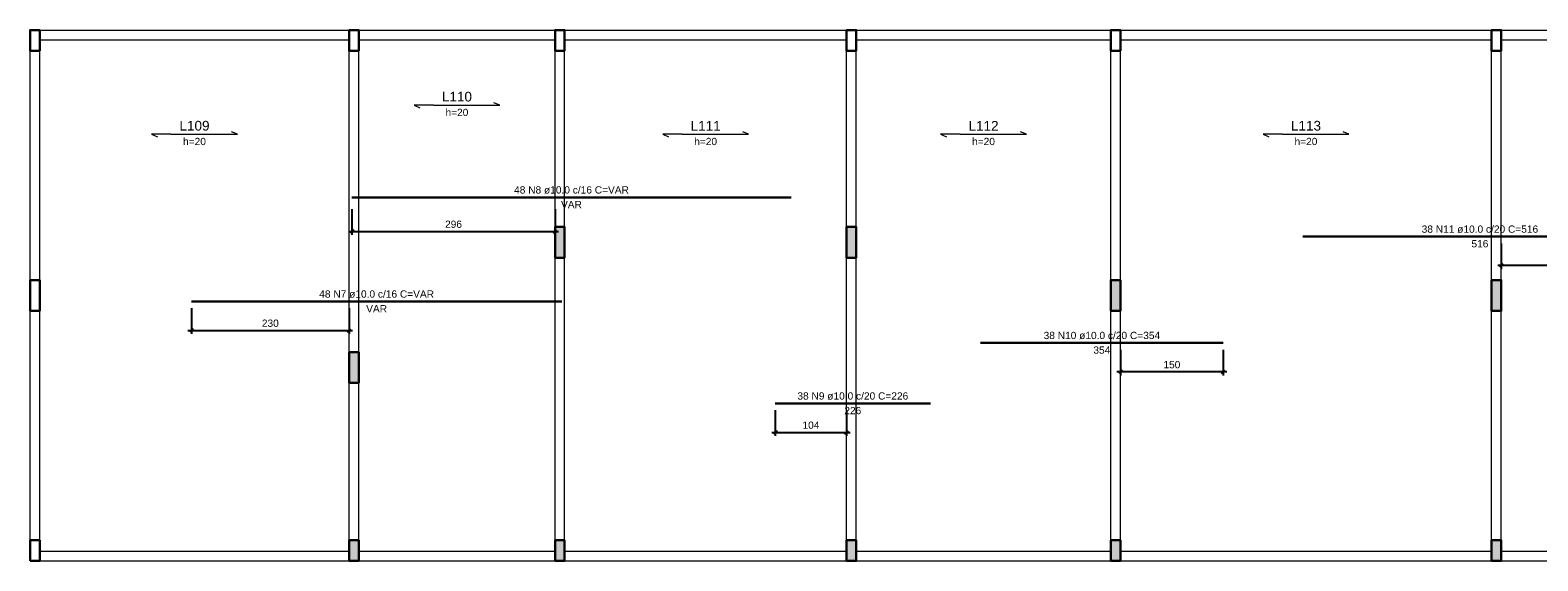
# Model space of a CAD drawing. Header units: millimetres. Extents: x 10906 to 25863, y 1966 to 4861.
# Tile 97 of 163: x 11426 to 11470, y 2994 to 3009. Entities that reach past the tile are written whole.
import ezdxf

# ---------------------------------------------------------------- set-up
doc = ezdxf.new("R2010")
doc.units = ezdxf.units.MM
for name, color, linetype, lineweight in [('Descrição da armadura', 7, 'Continuous', 5), ('DT-Armadura negativa', 4, 'Continuous', 30), ('DT-Cotas', 4, 'Continuous', 5), ('DT-Textos', 7, 'Continuous', 5), ('FO-Hachura pilar que morre', 106, 'Continuous', 5), ('FO-Pilares', 4, 'Continuous', 30), ('FO-Vigas', 1, 'Continuous', 20), ('Textos armaduras', 7, 'Continuous', 5)]:
    doc.layers.add(name, color=color, linetype=linetype, lineweight=lineweight)
doc.styles.add('Arial', font='arial.ttf')
doc.styles.get("Standard").update_dxf_attribs({"font": 'arial.ttf'})
doc.dimstyles.new('UM_50.000000', dxfattribs={"dimtxt": 0.18, "dimasz": 0.2, "dimexe": 0.2, "dimexo": 0.5, "dimgap": 0, "dimtad": 1, "dimtih": 1, "dimtoh": 1, "dimlfac": 50, "dimzin": 0, "dimdsep": 46, "dimtxsty": 'Standard', "dimcen": 0.09, "dimdle": 0.2, "dimclrd": 256, "dimclre": 256, "dimclrt": 7, "dimazin": 0, "dimtfac": 1, "dimtofl": 0, "dimtmove": 0, "dimatfit": 3, "dimfxl": 1, "dimtolj": 1, "dimtzin": 0, "dimarcsym": 0})

# ---------------------------------------------------------------- blocks, each defined once
blk = doc.blocks.new('_Oblique')
at = {"color": 0, "linetype": 'ByBlock', "lineweight": -2}
blk.add_line((-0.5, -0.5), (0.5, 0.5), dxfattribs=at)
blk = doc.blocks.new('*D783')
at = {"layer": 'Defpoints', "color": 0, "transparency": 16777216}
for p in [(11430.347, 3001.565), (11434.947, 3001.565), (11434.947, 3000.718)]:
    blk.add_point(p, dxfattribs=at)
at = {"layer": 'DT-Cotas', "lineweight": -2, "transparency": 16777216}
for p, q in [((11430.347, 3001.365), (11430.347, 3000.618)), ((11434.947, 3001.365), (11434.947, 3000.618)), ((11430.247, 3000.718), (11435.047, 3000.718))]:
    blk.add_line(p, q, dxfattribs=at)
at = {"layer": 'DT-Cotas', "lineweight": -2, "transparency": 16777216, "xscale": 0.1, "yscale": 0.1, "zscale": 0.1, "rotation": 180}
blk.add_blockref('_Oblique', (11430.347, 3000.718), dxfattribs=at)
at = {"layer": 'DT-Cotas', "lineweight": -2, "transparency": 16777216, "xscale": 0.1, "yscale": 0.1, "zscale": 0.1}
blk.add_blockref('_Oblique', (11434.947, 3000.718), dxfattribs=at)
at = {"layer": 'DT-Cotas', "color": 7, "transparency": 16777216, "insert": (11432.647, 3000.93), "char_height": 0.2118, "attachment_point": 5, "rotation": 0.0057, "style": 'Arial'}
blk.add_mtext('\\A1;230', dxfattribs=at)
blk = doc.blocks.new('*D784')
at = {"layer": 'Defpoints', "color": 0, "transparency": 16777216}
for p in [(11435.027, 3004.453), (11440.947, 3004.453), (11440.947, 3003.606)]:
    blk.add_point(p, dxfattribs=at)
at = {"layer": 'DT-Cotas', "lineweight": -2, "transparency": 16777216}
for p, q in [((11435.027, 3004.253), (11435.027, 3003.506)), ((11440.947, 3004.253), (11440.947, 3003.506)), ((11434.927, 3003.606), (11441.047, 3003.606))]:
    blk.add_line(p, q, dxfattribs=at)
at = {"layer": 'DT-Cotas', "lineweight": -2, "transparency": 16777216, "xscale": 0.1, "yscale": 0.1, "zscale": 0.1, "rotation": 180}
blk.add_blockref('_Oblique', (11435.027, 3003.606), dxfattribs=at)
at = {"layer": 'DT-Cotas', "lineweight": -2, "transparency": 16777216, "xscale": 0.1, "yscale": 0.1, "zscale": 0.1}
blk.add_blockref('_Oblique', (11440.947, 3003.606), dxfattribs=at)
at = {"layer": 'DT-Cotas', "color": 7, "transparency": 16777216, "insert": (11437.987, 3003.817), "char_height": 0.2118, "attachment_point": 5, "rotation": 0.0057, "style": 'Arial'}
blk.add_mtext('\\A1;296', dxfattribs=at)
blk = doc.blocks.new('*D785')
at = {"layer": 'Defpoints', "color": 0, "transparency": 16777216}
for p in [(11447.367, 2998.591), (11449.447, 2998.591), (11449.447, 2997.744)]:
    blk.add_point(p, dxfattribs=at)
at = {"layer": 'DT-Cotas', "lineweight": -2, "transparency": 16777216}
for p, q in [((11447.367, 2998.391), (11447.367, 2997.644)), ((11449.447, 2998.391), (11449.447, 2997.644)), ((11447.267, 2997.744), (11449.547, 2997.744))]:
    blk.add_line(p, q, dxfattribs=at)
at = {"layer": 'DT-Cotas', "lineweight": -2, "transparency": 16777216, "xscale": 0.1, "yscale": 0.1, "zscale": 0.1, "rotation": 180}
blk.add_blockref('_Oblique', (11447.367, 2997.744), dxfattribs=at)
at = {"layer": 'DT-Cotas', "lineweight": -2, "transparency": 16777216, "xscale": 0.1, "yscale": 0.1, "zscale": 0.1}
blk.add_blockref('_Oblique', (11449.447, 2997.744), dxfattribs=at)
at = {"layer": 'DT-Cotas', "color": 7, "transparency": 16777216, "insert": (11448.407, 2997.956), "char_height": 0.2118, "attachment_point": 5, "rotation": 0.0057, "style": 'Arial'}
blk.add_mtext('\\A1;104', dxfattribs=at)
blk = doc.blocks.new('*D786')
at = {"layer": 'Defpoints', "color": 0, "transparency": 16777216}
for p in [(11457.427, 3000.356), (11460.427, 3000.356), (11457.427, 2999.509)]:
    blk.add_point(p, dxfattribs=at)
at = {"layer": 'DT-Cotas', "lineweight": -2, "transparency": 16777216}
for p, q in [((11457.427, 3000.156), (11457.427, 2999.409)), ((11460.427, 3000.156), (11460.427, 2999.409)), ((11460.527, 2999.509), (11457.327, 2999.509))]:
    blk.add_line(p, q, dxfattribs=at)
at = {"layer": 'DT-Cotas', "lineweight": -2, "transparency": 16777216, "xscale": 0.1, "yscale": 0.1, "zscale": 0.1, "rotation": 180}
blk.add_blockref('_Oblique', (11457.427, 2999.509), dxfattribs=at)
at = {"layer": 'DT-Cotas', "lineweight": -2, "transparency": 16777216, "xscale": 0.1, "yscale": 0.1, "zscale": 0.1}
blk.add_blockref('_Oblique', (11460.427, 2999.509), dxfattribs=at)
at = {"layer": 'DT-Cotas', "color": 7, "transparency": 16777216, "insert": (11458.927, 2999.721), "char_height": 0.2118, "attachment_point": 5, "rotation": 0.0057, "style": 'Arial'}
blk.add_mtext('\\A1;150', dxfattribs=at)
blk = doc.blocks.new('*D787')
at = {"layer": 'Defpoints', "color": 0, "transparency": 16777216}
for p in [(11468.527, 3003.458), (11473.067, 3003.458), (11468.527, 3002.611)]:
    blk.add_point(p, dxfattribs=at)
at = {"layer": 'DT-Cotas', "lineweight": -2, "transparency": 16777216}
for p, q in [((11468.527, 3003.258), (11468.527, 3002.511)), ((11473.067, 3003.258), (11473.067, 3002.511)), ((11473.167, 3002.611), (11468.427, 3002.611))]:
    blk.add_line(p, q, dxfattribs=at)
at = {"layer": 'DT-Cotas', "lineweight": -2, "transparency": 16777216, "xscale": 0.1, "yscale": 0.1, "zscale": 0.1, "rotation": 180}
blk.add_blockref('_Oblique', (11468.527, 3002.611), dxfattribs=at)
at = {"layer": 'DT-Cotas', "lineweight": -2, "transparency": 16777216, "xscale": 0.1, "yscale": 0.1, "zscale": 0.1}
blk.add_blockref('_Oblique', (11473.067, 3002.611), dxfattribs=at)
at = {"layer": 'DT-Cotas', "color": 7, "transparency": 16777216, "insert": (11470.797, 3002.822), "char_height": 0.2118, "attachment_point": 5, "rotation": 0.0057, "style": 'Arial'}
blk.add_mtext('\\A1;227', dxfattribs=at)

msp = doc.modelspace()

# ---------------------------------------------------------------- hatches: boundary and pattern name
at = {"layer": 'FO-Hachura pilar que morre', "linetype": 'Continuous'}
for points in [[(11440.94654, 3002.83891), (11441.08654, 3002.83891), (11441.22654, 3002.83891), (11441.22654, 3003.28891), (11441.22654, 3003.73891), (11441.08654, 3003.73891), (11440.94654, 3003.73891), (11440.94654, 3003.28891)], [(11449.44654, 3002.83891), (11449.58654, 3002.83891), (11449.72654, 3002.83891), (11449.72654, 3003.28891), (11449.72654, 3003.73891), (11449.58654, 3003.73891), (11449.44654, 3003.73891), (11449.44654, 3003.28891)], [(11457.14654, 3001.28891), (11457.28654, 3001.28891), (11457.42654, 3001.28891), (11457.42654, 3001.73891), (11457.42654, 3002.18891), (11457.28654, 3002.18891), (11457.14654, 3002.18891), (11457.14654, 3001.73891)], [(11468.24654, 3001.28891), (11468.38654, 3001.28891), (11468.52654, 3001.28891), (11468.52654, 3001.73891), (11468.52654, 3002.18891), (11468.38654, 3002.18891), (11468.24654, 3002.18891), (11468.24654, 3001.73891)], [(11434.94654, 2999.18891), (11435.08654, 2999.18891), (11435.22654, 2999.18891), (11435.22654, 2999.63891), (11435.22654, 3000.08891), (11435.08654, 3000.08891), (11434.94654, 3000.08891), (11434.94654, 2999.63891)], [(11434.94654, 2993.99891), (11435.08654, 2993.99891), (11435.22654, 2993.99891), (11435.22654, 2994.29891), (11435.22654, 2994.59891), (11435.08654, 2994.59891), (11434.94654, 2994.59891), (11434.94654, 2994.29891)], [(11440.94654, 2993.99891), (11441.08654, 2993.99891), (11441.22654, 2993.99891), (11441.22654, 2994.29891), (11441.22654, 2994.59891), (11441.08654, 2994.59891), (11440.94654, 2994.59891), (11440.94654, 2994.29891)], [(11449.44654, 2993.99891), (11449.58654, 2993.99891), (11449.72654, 2993.99891), (11449.72654, 2994.29891), (11449.72654, 2994.59891), (11449.58654, 2994.59891), (11449.44654, 2994.59891), (11449.44654, 2994.29891)], [(11457.14654, 2993.99891), (11457.28654, 2993.99891), (11457.42654, 2993.99891), (11457.42654, 2994.29891), (11457.42654, 2994.59891), (11457.28654, 2994.59891), (11457.14654, 2994.59891), (11457.14654, 2994.29891)], [(11468.24654, 2993.99891), (11468.38654, 2993.99891), (11468.52654, 2993.99891), (11468.52654, 2994.29891), (11468.52654, 2994.59891), (11468.38654, 2994.59891), (11468.24654, 2994.59891), (11468.24654, 2994.29891)]]:
    msp.add_hatch(color=256, dxfattribs=at).paths.add_polyline_path(points)

# ---------------------------------------------------------------- linework, layer by layer
at = {"layer": 'DT-Armadura negativa'}
for p, q in [((11435.02654, 3004.60161), (11447.82654, 3004.60161)), ((11462.74654, 3003.45781), (11473.06654, 3003.45781)), ((11430.34654, 3001.56494), (11441.14654, 3001.56494)), ((11453.34654, 3000.35616), (11460.42654, 3000.35616)), ((11447.36654, 2998.59146), (11451.88654, 2998.59146))]:
    msp.add_line(p, q, dxfattribs=at)
at = {"layer": 'DT-Textos'}
for p, q in [((11436.83633, 3007.2875), (11437.00577, 3007.2169)), ((11437.40113, 3007.2875), (11438.77194, 3007.2875)), ((11439.33674, 3007.2875), (11439.1673, 3007.3581)), ((11429.18633, 3006.4403), (11429.35577, 3006.3697)), ((11429.75113, 3006.4403), (11431.12194, 3006.4403)), ((11431.68674, 3006.4403), (11431.5173, 3006.5109)), ((11444.08633, 3006.4403), (11444.25577, 3006.3697)), ((11444.65113, 3006.4403), (11446.02194, 3006.4403)), ((11446.58674, 3006.4403), (11446.4173, 3006.5109)), ((11452.18633, 3006.4403), (11452.35577, 3006.3697)), ((11452.75113, 3006.4403), (11454.12194, 3006.4403)), ((11454.68674, 3006.4403), (11454.5173, 3006.5109)), ((11461.58633, 3006.4403), (11461.75577, 3006.3697)), ((11462.15113, 3006.4403), (11463.52194, 3006.4403)), ((11464.08674, 3006.4403), (11463.9173, 3006.5109))]:
    msp.add_line(p, q, dxfattribs=at)
for points in [[(11437.40113, 3007.2875), (11436.83633, 3007.2875)], [(11438.77194, 3007.2875), (11439.33674, 3007.2875)], [(11429.75113, 3006.4403), (11429.18633, 3006.4403)], [(11431.12194, 3006.4403), (11431.68674, 3006.4403)], [(11444.65113, 3006.4403), (11444.08633, 3006.4403)], [(11446.02194, 3006.4403), (11446.58674, 3006.4403)], [(11452.75113, 3006.4403), (11452.18633, 3006.4403)], [(11454.12194, 3006.4403), (11454.68674, 3006.4403)], [(11462.15113, 3006.4403), (11461.58633, 3006.4403)], [(11463.52194, 3006.4403), (11464.08674, 3006.4403)]]:
    msp.add_lwpolyline(points, dxfattribs=at)
at = {"layer": 'FO-Pilares'}
for points in [[(11425.64654, 3008.87891), (11425.78654, 3008.87891), (11425.92654, 3008.87891), (11425.92654, 3009.17891), (11425.92654, 3009.47891), (11425.78654, 3009.47891), (11425.64654, 3009.47891), (11425.64654, 3009.17891), (11425.64654, 3008.87891)], [(11434.94654, 3008.87891), (11435.08654, 3008.87891), (11435.22654, 3008.87891), (11435.22654, 3009.17891), (11435.22654, 3009.47891), (11435.08654, 3009.47891), (11434.94654, 3009.47891), (11434.94654, 3009.17891), (11434.94654, 3008.87891)], [(11440.94654, 3008.87891), (11441.08654, 3008.87891), (11441.22654, 3008.87891), (11441.22654, 3009.17891), (11441.22654, 3009.47891), (11441.08654, 3009.47891), (11440.94654, 3009.47891), (11440.94654, 3009.17891), (11440.94654, 3008.87891)], [(11449.44654, 3008.87891), (11449.58654, 3008.87891), (11449.72654, 3008.87891), (11449.72654, 3009.17891), (11449.72654, 3009.47891), (11449.58654, 3009.47891), (11449.44654, 3009.47891), (11449.44654, 3009.17891), (11449.44654, 3008.87891)], [(11457.14654, 3008.87891), (11457.28654, 3008.87891), (11457.42654, 3008.87891), (11457.42654, 3009.17891), (11457.42654, 3009.47891), (11457.28654, 3009.47891), (11457.14654, 3009.47891), (11457.14654, 3009.17891), (11457.14654, 3008.87891)], [(11468.24654, 3008.87891), (11468.38654, 3008.87891), (11468.52654, 3008.87891), (11468.52654, 3009.17891), (11468.52654, 3009.47891), (11468.38654, 3009.47891), (11468.24654, 3009.47891), (11468.24654, 3009.17891), (11468.24654, 3008.87891)], [(11440.94654, 3002.83891), (11441.08654, 3002.83891), (11441.22654, 3002.83891), (11441.22654, 3003.28891), (11441.22654, 3003.73891), (11441.08654, 3003.73891), (11440.94654, 3003.73891), (11440.94654, 3003.28891), (11440.94654, 3002.83891)], [(11449.44654, 3002.83891), (11449.58654, 3002.83891), (11449.72654, 3002.83891), (11449.72654, 3003.28891), (11449.72654, 3003.73891), (11449.58654, 3003.73891), (11449.44654, 3003.73891), (11449.44654, 3003.28891), (11449.44654, 3002.83891)], [(11425.64654, 3001.28891), (11425.78654, 3001.28891), (11425.92654, 3001.28891), (11425.92654, 3001.73891), (11425.92654, 3002.18891), (11425.78654, 3002.18891), (11425.64654, 3002.18891), (11425.64654, 3001.73891), (11425.64654, 3001.28891)], [(11457.14654, 3001.28891), (11457.28654, 3001.28891), (11457.42654, 3001.28891), (11457.42654, 3001.73891), (11457.42654, 3002.18891), (11457.28654, 3002.18891), (11457.14654, 3002.18891), (11457.14654, 3001.73891), (11457.14654, 3001.28891)], [(11468.24654, 3001.28891), (11468.38654, 3001.28891), (11468.52654, 3001.28891), (11468.52654, 3001.73891), (11468.52654, 3002.18891), (11468.38654, 3002.18891), (11468.24654, 3002.18891), (11468.24654, 3001.73891), (11468.24654, 3001.28891)], [(11434.94654, 2999.18891), (11435.08654, 2999.18891), (11435.22654, 2999.18891), (11435.22654, 2999.63891), (11435.22654, 3000.08891), (11435.08654, 3000.08891), (11434.94654, 3000.08891), (11434.94654, 2999.63891), (11434.94654, 2999.18891)], [(11425.64654, 2993.99891), (11425.78654, 2993.99891), (11425.92654, 2993.99891), (11425.92654, 2994.29891), (11425.92654, 2994.59891), (11425.78654, 2994.59891), (11425.64654, 2994.59891), (11425.64654, 2994.29891), (11425.64654, 2993.99891)], [(11434.94654, 2993.99891), (11435.08654, 2993.99891), (11435.22654, 2993.99891), (11435.22654, 2994.29891), (11435.22654, 2994.59891), (11435.08654, 2994.59891), (11434.94654, 2994.59891), (11434.94654, 2994.29891), (11434.94654, 2993.99891)], [(11440.94654, 2993.99891), (11441.08654, 2993.99891), (11441.22654, 2993.99891), (11441.22654, 2994.29891), (11441.22654, 2994.59891), (11441.08654, 2994.59891), (11440.94654, 2994.59891), (11440.94654, 2994.29891), (11440.94654, 2993.99891)], [(11449.44654, 2993.99891), (11449.58654, 2993.99891), (11449.72654, 2993.99891), (11449.72654, 2994.29891), (11449.72654, 2994.59891), (11449.58654, 2994.59891), (11449.44654, 2994.59891), (11449.44654, 2994.29891), (11449.44654, 2993.99891)], [(11457.14654, 2993.99891), (11457.28654, 2993.99891), (11457.42654, 2993.99891), (11457.42654, 2994.29891), (11457.42654, 2994.59891), (11457.28654, 2994.59891), (11457.14654, 2994.59891), (11457.14654, 2994.29891), (11457.14654, 2993.99891)], [(11468.24654, 2993.99891), (11468.38654, 2993.99891), (11468.52654, 2993.99891), (11468.52654, 2994.29891), (11468.52654, 2994.59891), (11468.38654, 2994.59891), (11468.24654, 2994.59891), (11468.24654, 2994.29891), (11468.24654, 2993.99891)]]:
    msp.add_lwpolyline(points, close=True, dxfattribs=at)
at = {"layer": 'FO-Vigas'}
for p, q in [((11425.92654, 3009.47891), (11434.94654, 3009.47891)), ((11425.92654, 3009.19891), (11434.94654, 3009.19891)), ((11435.22654, 3009.47891), (11440.94654, 3009.47891)), ((11435.22654, 3009.19891), (11440.94654, 3009.19891)), ((11441.22654, 3009.47891), (11449.44654, 3009.47891)), ((11441.22654, 3009.19891), (11449.44654, 3009.19891)), ((11449.72654, 3009.47891), (11457.14654, 3009.47891)), ((11449.72654, 3009.19891), (11457.14654, 3009.19891)), ((11457.42654, 3009.47891), (11468.24654, 3009.47891)), ((11457.42654, 3009.19891), (11468.24654, 3009.19891)), ((11468.52654, 3009.47891), (11476.83654, 3009.47891)), ((11468.52654, 3009.19891), (11476.83654, 3009.19891)), ((11425.64654, 3002.18891), (11425.64654, 3008.87891)), ((11425.92654, 3002.18891), (11425.92654, 3008.87891)), ((11434.94654, 3000.08891), (11434.94654, 3008.87891)), ((11435.22654, 3000.08891), (11435.22654, 3008.87891)), ((11440.94654, 3003.73891), (11440.94654, 3008.87891)), ((11441.22654, 3003.73891), (11441.22654, 3008.87891)), ((11449.44654, 3003.73891), (11449.44654, 3008.87891)), ((11449.72654, 3003.73891), (11449.72654, 3008.87891)), ((11457.14654, 3002.18891), (11457.14654, 3008.87891)), ((11457.42654, 3002.18891), (11457.42654, 3008.87891)), ((11468.24654, 3002.18891), (11468.24654, 3008.87891)), ((11468.52654, 3002.18891), (11468.52654, 3008.87891)), ((11440.94654, 2994.59891), (11440.94654, 3002.83891)), ((11441.22654, 2994.59891), (11441.22654, 3002.83891)), ((11449.44654, 2994.59891), (11449.44654, 3002.83891)), ((11449.72654, 2994.59891), (11449.72654, 3002.83891)), ((11425.64654, 2994.59891), (11425.64654, 3001.28891)), ((11425.92654, 2994.59891), (11425.92654, 3001.28891)), ((11457.14654, 2994.59891), (11457.14654, 3001.28891)), ((11457.42654, 2994.59891), (11457.42654, 3001.28891)), ((11468.24654, 2994.59891), (11468.24654, 3001.28891)), ((11468.52654, 2994.59891), (11468.52654, 3001.28891)), ((11434.94654, 2994.59891), (11434.94654, 2999.18891)), ((11435.22654, 2994.59891), (11435.22654, 2999.18891)), ((11425.92654, 2994.27891), (11434.94654, 2994.27891)), ((11435.22654, 2994.27891), (11440.94654, 2994.27891)), ((11441.22654, 2994.27891), (11449.44654, 2994.27891)), ((11449.72654, 2994.27891), (11457.14654, 2994.27891)), ((11457.42654, 2994.27891), (11468.24654, 2994.27891)), ((11468.52654, 2994.27891), (11476.68654, 2994.27891)), ((11425.92654, 2993.99891), (11434.94654, 2993.99891)), ((11435.22654, 2993.99891), (11440.94654, 2993.99891)), ((11441.22654, 2993.99891), (11449.44654, 2993.99891)), ((11449.72654, 2993.99891), (11457.14654, 2993.99891)), ((11457.42654, 2993.99891), (11468.24654, 2993.99891)), ((11468.52654, 2993.99891), (11476.68654, 2993.99891))]:
    msp.add_line(p, q, dxfattribs=at)

# ---------------------------------------------------------------- texts
at = {"layer": 'Descrição da armadura', "linetype": 'Continuous', "char_height": 0.2118, "attachment_point": 8, "line_spacing_factor": 0.798, "style": 'Arial'}
for s, insert, width in [('48 N8 ø10.0 c/16 C=VAR', (11441.42654, 3004.70751), 6.7108702), ('38 N11 ø10.0 c/20 C=516', (11467.90654, 3003.56371), 6.8108119), ('48 N7 ø10.0 c/16 C=VAR', (11435.74654, 3001.67084), 6.7108702), ('38 N10 ø10.0 c/20 C=354', (11456.88654, 3000.46206), 6.8108119), ('38 N9 ø10.0 c/20 C=226', (11449.62654, 2998.69736), 6.4808594)]:
    msp.add_mtext(s, dxfattribs=dict(at, insert=insert, width=width))
at = {"layer": 'DT-Textos', "attachment_point": 8, "line_spacing_factor": 0.798, "style": 'Arial'}
for s, insert, char_height, width in [('L110', (11438.08654, 3007.3934), 0.2824, 1.9067587), ('h=20', (11438.08654, 3006.9698), 0.2118, 1.2870761), ('L109', (11430.43654, 3006.5462), 0.2824, 1.9067587), ('L111', (11445.33654, 3006.5462), 0.2824, 1.9067587), ('L112', (11453.43654, 3006.5462), 0.2824, 1.9067587), ('L113', (11462.83654, 3006.5462), 0.2824, 1.9067587), ('h=20', (11430.43654, 3006.1226), 0.2118, 1.2870761), ('h=20', (11445.33654, 3006.1226), 0.2118, 1.2870761), ('h=20', (11453.43654, 3006.1226), 0.2118, 1.2870761), ('h=20', (11462.83654, 3006.1226), 0.2118, 1.2870761)]:
    msp.add_mtext(s, dxfattribs=dict(at, insert=insert, char_height=char_height, width=width))
at = {"layer": 'Textos armaduras', "linetype": 'Continuous', "char_height": 0.2118, "attachment_point": 7, "line_spacing_factor": 0.798, "style": 'Arial'}
for s, insert, width in [('VAR', (11441.12157, 3004.28391), 1.2198685), ('516', (11467.65907, 3003.14011), 0.9898577), ('VAR', (11435.44157, 3001.24724), 1.2198685), ('354', (11456.63907, 3000.03846), 0.9898577), ('226', (11449.37907, 2998.27376), 0.9898577)]:
    msp.add_mtext(s, dxfattribs=dict(at, insert=insert, width=width))

# ---------------------------------------------------------------- dimensions: what is measured, and where the dimension line sits
at = {"layer": 'DT-Cotas'}
for base, p1, p2, picture, middle in [((11440.94654, 3003.60567), (11435.02654, 3004.45287), (11440.94654, 3004.45287), '*D784', (11437.98654, 3003.81747)), ((11468.52654, 3002.61061), (11473.06654, 3003.45781), (11468.52654, 3003.45781), '*D787', (11470.79654, 3002.82241)), ((11434.94654, 3000.71774), (11430.34654, 3001.56494), (11434.94654, 3001.56494), '*D783', (11432.64654, 3000.92954)), ((11457.42654, 2999.50896), (11460.42654, 3000.35616), (11457.42654, 3000.35616), '*D786', (11458.92654, 2999.72076)), ((11449.44654, 2997.74426), (11447.36654, 2998.59146), (11449.44654, 2998.59146), '*D785', (11448.40654, 2997.95606))]:
    dim = msp.add_linear_dim(base=base, p1=p1, p2=p2, dimstyle='UM_50.000000', override={"dimtxt": 0.2118, "dimasz": 0.1, "dimexe": 0.1, "dimexo": 0.2, "dimtad": 1, "dimtih": 0, "dimtoh": 0, "dimdec": 1, "dimlfac": 50, "dimzin": 8, "dimtxsty": 'Arial', "dimblk": 'Oblique', "dimblk1": 'Oblique', "dimblk2": 'Oblique', "dimsah": 1, "dimdle": 0.1, "dimse1": 0, "dimse2": 0, "dimclrt": 7, "dimadec": 1, "dimazin": 3, "dimtmove": 2, "dimldrblk": 'Oblique'}, dxfattribs=at)
    dim.commit()
    dim.dimension.update_dxf_attribs({"geometry": picture, "text_midpoint": middle, "dimtype": 160, "text_rotation": 0.00573})

doc.saveas('drawing.dxf')
